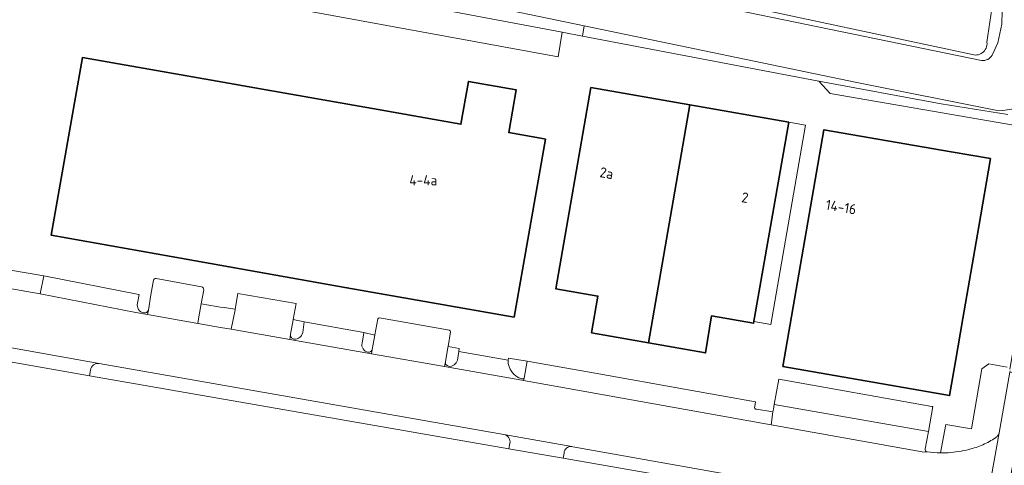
# Model space of a CAD drawing. Header units: metres. Extents: x 149984 to 156489, y 469398 to 478068.
# Tile 167 of 256: x 153330 to 153461, y 471519 to 471578. Entities that reach past the tile are written whole.
import ezdxf
from ezdxf.enums import TextEntityAlignment as Align

# ---------------------------------------------------------------- set-up
doc = ezdxf.new("R2010")
doc.units = ezdxf.units.M
doc.header["$LTSCALE"] = 0.75
for name, color, linetype, lineweight in [('B-WE-GR-BEPLANTING_CULTUUR_HEESTERS-GV', 252, 'Continuous', 18), ('B-WE-GR-GROENVOORZIENING-GV', 252, 'Continuous', 18), ('B-WE-OG-BEBOUWING-GV', 6, 'Continuous', 35), ('B-WE-OG-BEBOUWING-T18', 1, 'Continuous', 18), ('B-WE-OG-BEBOUWING_LUIFEL-GV', 6, 'Continuous', 18), ('B-WE-OG-TERREIN_ERF-GV', 252, 'Continuous', 18), ('B-WE-OG-TERREIN_OEVER-GV', 252, 'Continuous', 18), ('B-WE-OG-WATER_SLOOT-GV', 252, 'Continuous', 18), ('B-WE-OG-WEG-GV', 252, 'Continuous', 18), ('B-WE-VH-GESLOTENVERHARDING_ASFALT-GV', 252, 'Continuous', 18), ('B-WE-VH-OPENVERHARDING_BETONELEMENT-GV', 252, 'Continuous', 18), ('B-WE-VH-OPENVERHARDING_BETONSTRAATSTEEN-GV', 252, 'Continuous', 18), ('B-WE-VH-OPENVERHARDING_TEGEL-GV', 252, 'Continuous', 18)]:
    doc.layers.add(name, color=color, linetype=linetype, lineweight=lineweight)
doc.styles.add('NLCS-ISO-M750-T18', font='NLCS-ISO.ttf', dxfattribs={"height": 1.35})

msp = doc.modelspace()

# ---------------------------------------------------------------- linework, layer by layer
at = {"layer": 'B-WE-GR-BEPLANTING_CULTUUR_HEESTERS-GV', "flags": 128}
for points in [[(153395.291, 471533.412), (153395.251, 471533.128)], [(153397.369, 471530.755), (153397.769, 471532.994), (153395.291, 471533.412)], [(153339.823, 471531.821), (153339.684, 471531.06), (153395.353, 471521.36)], [(153394.688, 471523.256), (153394.68, 471523.257), (153340.976, 471532.702)], [(153461.502, 471532.195), (153459.084, 471532.647), (153458.128, 471531.968), (153456.776, 471524.01), (153453.341, 471524.607), (153452.675, 471520.828)], [(153460.444, 471523.478), (153461.866, 471531.541), (153461.898, 471531.725)], [(153395.353, 471521.36), (153395.485, 471522.083)], [(153402.683, 471520.804), (153402.56, 471520.104), (153436.002, 471514.277), (153436.248, 471515.878), (153403.835, 471521.631), (153403.729, 471521.656), (153403.705, 471521.66)]]:
    msp.add_lwpolyline(points, dxfattribs=at)
at = {"layer": 'B-WE-GR-BEPLANTING_CULTUUR_HEESTERS-GV'}
for points in [[(153395.251, 471533.128, 0.333183), (153397.082, 471530.628)], [(153340.976, 471532.702, 0.4051008), (153339.823, 471531.821)], [(153397.082, 471530.628, 0.380781), (153397.369, 471530.755)], [(153395.485, 471522.083, 0.4191351), (153394.688, 471523.256)], [(153458.295, 471521.907, 0.0486879), (153459.936, 471522.835)], [(153459.936, 471522.835, 0.0997577), (153460.228, 471523.074)], [(153460.228, 471523.074, 0.0996418), (153460.444, 471523.478)], [(153403.705, 471521.66, 0.4441026), (153402.683, 471520.804)], [(153453.664, 471520.847, 0.0514377), (153456.422, 471521.291)], [(153456.422, 471521.291, 0.0492367), (153458.295, 471521.907)], [(153452.675, 471520.828, 0.0192237), (153453.664, 471520.847)]]:
    msp.add_lwpolyline(points, format="xyb", dxfattribs=at)
at = {"layer": 'B-WE-GR-GROENVOORZIENING-GV', "flags": 128}
msp.add_lwpolyline([(153329.1, 471586.6), (153334.15, 471585.78), (153401.9, 471573.38), (153402.415, 471576.64), (153375.317, 471581.776), (153344.396, 471588.421), (153314.911, 471594.427), (153291.264, 471599.666), (153271.492, 471603.718), (153246.627, 471608.83), (153246.045, 471604.178), (153290.18, 471594.937)], close=True, dxfattribs=at)
msp.add_lwpolyline([(153461.609, 471565.714), (153452.753, 471567.12), (153436.506, 471570.15), (153437.999, 471568.497), (153463.88, 471564.021)], dxfattribs=at)
at = {"layer": 'B-WE-OG-BEBOUWING-GV', "flags": 128}
for points in [[(153396.06, 471538.83), (153400.21, 471562.46), (153400.026, 471562.492), (153395.342, 471563.318), (153396.341, 471568.988), (153389.996, 471570.105), (153388.997, 471564.434), (153378.008, 471566.369), (153362.38, 471569.12), (153356.637, 471570.128), (153338.73, 471573.27), (153334.57, 471549.712), (153352.493, 471546.519), (153358.21, 471545.5), (153373.862, 471542.742)], [(153413.908, 471535.421), (153419.389, 471566.979), (153406.25, 471569.279), (153401.581, 471542.604), (153407.176, 471541.625), (153406.323, 471536.749)], [(153419.389, 471566.979), (153413.908, 471535.421), (153421.462, 471534.099), (153422.25, 471539.007), (153427.845, 471538.027), (153432.511, 471564.682)], [(153454.68, 471533.228), (153455.622, 471538.669), (153457.731, 471550.861), (153459.29, 471559.87), (153454.084, 471560.771), (153437.17, 471563.7), (153431.74, 471532.3), (153453.85, 471528.43)]]:
    msp.add_lwpolyline(points, close=True, dxfattribs=at)
at = {"layer": 'B-WE-OG-BEBOUWING_LUIFEL-GV', "flags": 128}
msp.add_lwpolyline([(153432.511, 471564.682), (153427.887, 471538.265), (153430.115, 471537.875), (153434.739, 471564.292)], close=True, dxfattribs=at)
at = {"layer": 'B-WE-OG-TERREIN_ERF-GV', "flags": 128}
for points in [[(153461.865, 471531.935), (153465.831, 471554.893), (153467.341, 471563.533), (153464.152, 471563.983), (153463.88, 471564.021), (153437.999, 471568.497), (153436.506, 471570.15), (153405.107, 471576.128), (153402.415, 471576.64), (153401.9, 471573.38), (153334.15, 471585.78), (153329.1, 471586.6)], [(153237.684, 471561.08), (153237.705, 471561.076), (153277.845, 471553.983), (153299.001, 471550.233), (153306.963, 471548.835), (153333.61, 471544.329), (153346.216, 471541.847), (153346.257, 471541.839), (153346.057, 471540.688)], [(153347.496, 471539.761), (153347.835, 471541.775), (153348.164, 471543.732)], [(153348.512, 471543.964), (153354.551, 471542.87)], [(153354.84, 471542.458), (153354.516, 471540.585), (153357.548, 471540.058), (153357.555, 471540.099), (153359.023, 471539.906), (153359.385, 471541.949), (153367.126, 471540.625), (153366.729, 471538.515), (153368.197, 471538.193), (153376.086, 471536.809), (153377.569, 471536.446), (153377.58, 471536.507), (153377.963, 471538.593)], [(153436.002, 471514.277), (153402.56, 471520.104), (153395.353, 471521.36), (153339.684, 471531.06), (153282.986, 471541.036)], [(153378.16, 471538.729), (153387.451, 471537.118)], [(153387.598, 471536.881), (153387.28, 471534.949), (153388.753, 471534.693), (153388.69, 471534.287), (153395.251, 471533.128), (153395.291, 471533.412), (153397.769, 471532.994), (153402.023, 471532.24), (153406.827, 471531.389), (153419.174, 471529.202), (153428.106, 471527.619), (153428.002, 471526.965)], [(153452.675, 471520.828), (153453.341, 471524.607), (153456.776, 471524.01), (153458.128, 471531.968), (153459.084, 471532.647), (153461.502, 471532.195)], [(153428.214, 471526.608), (153430.391, 471526.27), (153430.488, 471526.647), (153430.588, 471527.223), (153431.175, 471530.609), (153451.517, 471526.992), (153451.649, 471526.968), (153451.048, 471523.675), (153450.625, 471521.361)]]:
    msp.add_lwpolyline(points, dxfattribs=at)
for points in [[(153400.026, 471562.492), (153400.21, 471562.46), (153396.06, 471538.83), (153373.862, 471542.742), (153358.21, 471545.5), (153352.493, 471546.519), (153334.57, 471549.712), (153338.73, 471573.27), (153356.637, 471570.128), (153362.38, 471569.12), (153378.008, 471566.369), (153388.997, 471564.434), (153389.996, 471570.105), (153396.341, 471568.988), (153395.342, 471563.318)], [(153413.908, 471535.421), (153406.323, 471536.749), (153407.176, 471541.625), (153401.581, 471542.604), (153406.25, 471569.279), (153419.389, 471566.979), (153432.511, 471564.682), (153427.845, 471538.027), (153422.25, 471539.007), (153421.462, 471534.099)], [(153455.622, 471538.669), (153454.68, 471533.228), (153453.85, 471528.43), (153431.74, 471532.3), (153437.17, 471563.7), (153454.084, 471560.771), (153459.29, 471559.87), (153457.731, 471550.861)]]:
    msp.add_lwpolyline(points, close=True, dxfattribs=at)
at = {"layer": 'B-WE-OG-TERREIN_ERF-GV'}
for points in [[(153348.164, 471543.732, -0.3143256), (153348.512, 471543.964)], [(153354.551, 471542.87, -0.3864571), (153354.84, 471542.458)], [(153346.057, 471540.688, 0.4230325), (153346.881, 471539.384)], [(153346.881, 471539.384, 0.352829), (153347.496, 471539.761)], [(153377.963, 471538.593, -0.3453102), (153378.16, 471538.729)], [(153387.451, 471537.118, -0.3850199), (153387.598, 471536.881)], [(153428.002, 471526.965, 0.5712529), (153428.214, 471526.608)], [(153450.625, 471521.361, 0.5249021), (153450.894, 471520.977)], [(153450.894, 471520.977, 0.0331304), (153452.675, 471520.828)]]:
    msp.add_lwpolyline(points, format="xyb", dxfattribs=at)
at = {"layer": 'B-WE-OG-TERREIN_OEVER-GV', "flags": 128}
for points in [[(153493.175, 471686.008), (153491.682, 471683.59), (153487.973, 471676.757), (153484.563, 471669.354), (153481.726, 471661.443), (153479.722, 471654.62), (153478.334, 471649.058), (153476.556, 471638.677), (153474.06, 471624.338), (153469.148, 471597.042), (153464.969, 471573.295), (153463.885, 471567.382), (153463.774, 471567.144), (153462.384, 471566.461), (153460.92, 471566.259), (153459.96, 471566.277), (153441.54, 471569.98), (153405.346, 471577.488), (153405.107, 471576.128), (153436.506, 471570.15), (153452.753, 471567.12), (153461.609, 471565.714)], [(153475.066, 471661.9), (153471.334, 471663.834), (153469.123, 471664.47), (153468.92, 471664.028), (153475.461, 471661.092), (153474.63, 471658.416), (153474.001, 471656.214), (153472.692, 471650.472), (153471.84, 471646.585), (153465.14, 471607.251), (153460.785, 471589.417), (153460.161, 471588.065), (153459.451, 471579.751), (153458.82, 471575.296)], [(153459.521, 471573.596), (153460.258, 471575.22), (153460.777, 471577.696), (153460.826, 471579.466), (153461.197, 471583.094), (153463.348, 471593.701), (153467.235, 471615.891), (153470.686, 471634.274), (153472.416, 471645.873), (153474.423, 471656.05), (153474.988, 471658.194), (153475.811, 471660.176)], [(153047.434, 471656.849), (153047.23, 471655.32), (153047.29, 471655.02), (153047.559, 471654.659), (153047.779, 471654.469), (153048.08, 471654.27), (153048.5, 471654.07), (153049.36, 471654.07), (153052.51, 471654.14), (153052.8, 471654.27), (153053.07, 471654.46), (153053.62, 471654.79), (153054.03, 471654.99), (153055.54, 471654.82), (153065.62, 471652.87), (153101.42, 471645.36), (153275.27, 471610.15), (153324.54, 471600.24), (153371.39, 471590.74), (153458.111, 471572.881)], [(153456.693, 471573.722), (153423.436, 471580.812), (153403.131, 471584.796), (153374.118, 471590.879), (153334.053, 471598.883), (153297.244, 471606.35)]]:
    msp.add_lwpolyline(points, dxfattribs=at)
msp.add_lwpolyline([(153246.627, 471608.83), (153271.492, 471603.718), (153291.264, 471599.666), (153314.911, 471594.427), (153344.396, 471588.421), (153375.317, 471581.776), (153402.415, 471576.64), (153405.107, 471576.128), (153405.346, 471577.488), (153389.57, 471580.76), (153368.79, 471584.34), (153365.96, 471585.24), (153361.87, 471586.18), (153329.32, 471592.95), (153246.737, 471609.382)], close=True, dxfattribs=at)
at = {"layer": 'B-WE-OG-TERREIN_OEVER-GV'}
for points in [[(153458.82, 471575.296, -0.5665117), (153456.693, 471573.722)], [(153458.111, 471572.881, 0.2958856), (153459.521, 471573.596)]]:
    msp.add_lwpolyline(points, format="xyb", dxfattribs=at)
at = {"layer": 'B-WE-OG-WATER_SLOOT-GV', "flags": 128}
for points in [[(153329.32, 471592.95), (153361.87, 471586.18), (153365.96, 471585.24), (153368.79, 471584.34), (153389.57, 471580.76), (153405.346, 471577.488), (153441.54, 471569.98), (153459.96, 471566.277), (153460.92, 471566.259), (153462.384, 471566.461), (153463.774, 471567.144), (153463.885, 471567.382), (153464.969, 471573.295), (153469.148, 471597.042), (153474.06, 471624.338), (153476.556, 471638.677), (153478.334, 471649.058), (153479.722, 471654.62), (153481.726, 471661.443), (153484.563, 471669.354), (153487.973, 471676.757), (153491.682, 471683.59), (153493.175, 471686.008)], [(153475.811, 471660.176), (153474.988, 471658.194), (153474.423, 471656.05), (153472.416, 471645.873), (153470.686, 471634.274), (153467.235, 471615.891), (153463.348, 471593.701), (153461.197, 471583.094), (153460.826, 471579.466), (153460.777, 471577.696), (153460.258, 471575.22), (153459.521, 471573.596)], [(153458.111, 471572.881), (153371.39, 471590.74), (153324.54, 471600.24), (153275.27, 471610.15), (153101.42, 471645.36), (153065.62, 471652.87)]]:
    msp.add_lwpolyline(points, dxfattribs=at)
at = {"layer": 'B-WE-OG-WATER_SLOOT-GV'}
msp.add_lwpolyline([(153459.521, 471573.596, -0.2958856), (153458.111, 471572.881)], format="xyb", dxfattribs=at)
at = {"layer": 'B-WE-OG-WEG-GV', "flags": 128}
for points in [[(153297.244, 471606.35), (153334.053, 471598.883), (153374.118, 471590.879), (153403.131, 471584.796), (153423.436, 471580.812), (153456.693, 471573.722)], [(153458.82, 471575.296), (153459.451, 471579.751), (153460.161, 471588.065)]]:
    msp.add_lwpolyline(points, dxfattribs=at)
at = {"layer": 'B-WE-OG-WEG-GV'}
msp.add_lwpolyline([(153456.693, 471573.722, 0.5665117), (153458.82, 471575.296)], format="xyb", dxfattribs=at)
at = {"layer": 'B-WE-VH-GESLOTENVERHARDING_ASFALT-GV', "flags": 128}
for points in [[(153450.894, 471520.977), (153450.474, 471520.934), (153449.001, 471521.196), (153430.172, 471524.549), (153397.311, 471530.433), (153397.093, 471530.472), (153386.812, 471532.27), (153377.109, 471533.967), (153366.256, 471535.865), (153358.503, 471537.221), (153357.067, 471537.472), (153354.306, 471537.955), (153354.067, 471537.998), (153347.399, 471539.185), (153345.838, 471539.463), (153333.144, 471541.924), (153306.579, 471546.548)], [(153276.132, 471544.287), (153340.976, 471532.702), (153394.68, 471523.257), (153394.688, 471523.256), (153403.705, 471521.66), (153403.729, 471521.656), (153403.835, 471521.631), (153436.248, 471515.878), (153444.228, 471514.462), (153446.326, 471514.103), (153447.667, 471513.874), (153448.521, 471513.728), (153449.017, 471514.124), (153450.194, 471513.981)], [(153457.785, 471508.699), (153460.444, 471523.478)]]:
    msp.add_lwpolyline(points, dxfattribs=at)
msp.add_lwpolyline([(153458.906, 471500.235), (153464.344, 471531.134), (153461.866, 471531.541), (153460.444, 471523.478), (153457.785, 471508.699), (153457.15, 471505.084), (153456.367, 471500.623)], close=True, dxfattribs=at)
at = {"layer": 'B-WE-VH-GESLOTENVERHARDING_ASFALT-GV'}
for points in [[(153459.936, 471522.835, -0.0486879), (153458.295, 471521.907)], [(153460.228, 471523.074, -0.0997577), (153459.936, 471522.835)], [(153460.444, 471523.478, -0.0996418), (153460.228, 471523.074)], [(153456.422, 471521.291, -0.0514377), (153453.664, 471520.847)], [(153458.295, 471521.907, -0.0492367), (153456.422, 471521.291)], [(153452.675, 471520.828, -0.0331304), (153450.894, 471520.977)], [(153453.664, 471520.847, -0.0192237), (153452.675, 471520.828)]]:
    msp.add_lwpolyline(points, format="xyb", dxfattribs=at)
at = {"layer": 'B-WE-VH-OPENVERHARDING_BETONELEMENT-GV', "flags": 128}
for points in [[(153272.886, 471544.857), (153272.537, 471542.866), (153275.784, 471542.297), (153282.986, 471541.036), (153339.684, 471531.06), (153339.823, 471531.821)], [(153340.976, 471532.702), (153276.132, 471544.287), (153272.886, 471544.857)]]:
    msp.add_lwpolyline(points, dxfattribs=at)
at = {"layer": 'B-WE-VH-OPENVERHARDING_BETONELEMENT-GV'}
msp.add_lwpolyline([(153339.823, 471531.821, -0.4051008), (153340.976, 471532.702)], format="xyb", dxfattribs=at)
at = {"layer": 'B-WE-VH-OPENVERHARDING_BETONSTRAATSTEEN-GV', "flags": 128}
for points in [[(153333.144, 471541.924), (153333.61, 471544.329), (153306.963, 471548.835), (153306.579, 471546.548)], [(153366.72, 471538.464), (153366.729, 471538.515), (153367.126, 471540.625), (153359.385, 471541.949), (153359.023, 471539.906), (153359.003, 471539.805), (153358.503, 471537.221), (153366.256, 471535.865), (153366.38, 471536.561), (153366.381, 471536.567)], [(153354.306, 471537.955), (153357.067, 471537.472), (153358.503, 471537.221), (153359.003, 471539.805), (153359.023, 471539.906), (153357.555, 471540.099), (153357.548, 471540.058), (153354.516, 471540.585), (153354.17, 471538.59), (153354.067, 471537.998)]]:
    msp.add_lwpolyline(points, close=True, dxfattribs=at)
for points in [[(153346.057, 471540.688), (153346.257, 471541.839), (153346.216, 471541.847), (153333.61, 471544.329), (153333.144, 471541.924)], [(153348.164, 471543.732), (153347.835, 471541.775), (153347.496, 471539.761)], [(153354.551, 471542.87), (153348.512, 471543.964)], [(153347.496, 471539.761), (153347.399, 471539.185), (153354.067, 471537.998), (153354.17, 471538.59), (153354.516, 471540.585), (153354.84, 471542.458)], [(153333.144, 471541.924), (153345.838, 471539.463), (153347.399, 471539.185), (153347.496, 471539.761)], [(153366.729, 471538.515), (153366.72, 471538.464), (153366.381, 471536.567), (153366.38, 471536.561)], [(153367.995, 471536.775), (153368.197, 471538.193), (153366.729, 471538.515)], [(153375.861, 471535.39), (153376.08, 471536.772), (153376.086, 471536.809), (153368.197, 471538.193), (153367.995, 471536.775)], [(153377.963, 471538.593), (153377.58, 471536.507), (153377.569, 471536.446)], [(153387.451, 471537.118), (153378.16, 471538.729)], [(153377.569, 471536.446), (153377.213, 471534.527), (153377.109, 471533.967), (153386.812, 471532.27), (153386.926, 471532.926), (153387.254, 471534.798), (153387.28, 471534.949), (153387.598, 471536.881)], [(153366.38, 471536.561), (153366.256, 471535.865), (153377.109, 471533.967), (153377.213, 471534.527)], [(153377.213, 471534.527), (153377.569, 471536.446), (153376.086, 471536.809), (153376.08, 471536.772), (153375.861, 471535.39)], [(153388.512, 471533.133), (153388.69, 471534.287), (153388.753, 471534.693), (153387.28, 471534.949), (153387.254, 471534.798), (153386.926, 471532.926)], [(153395.251, 471533.128), (153388.69, 471534.287), (153388.512, 471533.133)], [(153386.926, 471532.926), (153386.812, 471532.27), (153397.093, 471530.472), (153397.311, 471530.433), (153397.369, 471530.755)], [(153428.002, 471526.965), (153428.106, 471527.619), (153419.174, 471529.202), (153406.827, 471531.389), (153402.023, 471532.24), (153397.769, 471532.994), (153397.369, 471530.755)], [(153397.369, 471530.755), (153397.311, 471530.433), (153430.172, 471524.549), (153430.391, 471526.27), (153428.214, 471526.608)], [(153450.625, 471521.361), (153451.048, 471523.675), (153430.588, 471527.223), (153430.488, 471526.647), (153430.391, 471526.27), (153430.172, 471524.549), (153449.001, 471521.196), (153450.474, 471520.934), (153450.894, 471520.977)], [(153403.705, 471521.66), (153394.688, 471523.256)], [(153395.485, 471522.083), (153395.353, 471521.36), (153402.56, 471520.104), (153402.683, 471520.804)]]:
    msp.add_lwpolyline(points, dxfattribs=at)
at = {"layer": 'B-WE-VH-OPENVERHARDING_BETONSTRAATSTEEN-GV'}
for points in [[(153348.512, 471543.964, 0.3143256), (153348.164, 471543.732)], [(153354.84, 471542.458, 0.3864571), (153354.551, 471542.87)], [(153346.881, 471539.384, -0.4230325), (153346.057, 471540.688)], [(153347.496, 471539.761, -0.352829), (153346.881, 471539.384)], [(153378.16, 471538.729, 0.3453102), (153377.963, 471538.593)], [(153387.598, 471536.881, 0.3850199), (153387.451, 471537.118)], [(153366.38, 471536.561, 0.419623), (153366.841, 471535.919)], [(153366.841, 471535.919, -0.419623), (153366.38, 471536.561)], [(153366.841, 471535.919, 0.3730483), (153367.995, 471536.775)], [(153367.995, 471536.775, -0.3730483), (153366.841, 471535.919)], [(153375.861, 471535.39, 0.446776), (153376.679, 471534.191)], [(153376.679, 471534.191, -0.446776), (153375.861, 471535.39)], [(153376.679, 471534.191, 0.3773484), (153377.213, 471534.527)], [(153377.213, 471534.527, -0.3773484), (153376.679, 471534.191)], [(153386.926, 471532.926, 0.395906), (153387.328, 471532.315)], [(153387.328, 471532.315, -0.395906), (153386.926, 471532.926)], [(153387.328, 471532.315, 0.3885909), (153388.512, 471533.133)], [(153388.512, 471533.133, -0.3885909), (153387.328, 471532.315)], [(153397.082, 471530.628, -0.333183), (153395.251, 471533.128)], [(153397.369, 471530.755, -0.380781), (153397.082, 471530.628)], [(153428.214, 471526.608, -0.5712529), (153428.002, 471526.965)], [(153394.688, 471523.256, -0.4191351), (153395.485, 471522.083)], [(153402.683, 471520.804, -0.4441026), (153403.705, 471521.66)], [(153450.894, 471520.977, -0.5249021), (153450.625, 471521.361)]]:
    msp.add_lwpolyline(points, format="xyb", dxfattribs=at)
at = {"layer": 'B-WE-VH-OPENVERHARDING_TEGEL-GV', "flags": 128}
msp.add_lwpolyline([(153430.588, 471527.223), (153451.048, 471523.675), (153451.649, 471526.968), (153451.517, 471526.992), (153431.175, 471530.609)], close=True, dxfattribs=at)

# ---------------------------------------------------------------- texts
at = {"layer": 'B-WE-OG-BEBOUWING-T18', "style": 'NLCS-ISO-M750-T18'}
msp.add_text('4-4a', height=1.35, dxfattribs=at).set_placement((153384, 471557), align=Align.MIDDLE)
for s, rotation, p in [('2a', 350.1, (153408.327, 471557.943)), ('2', 350.1, (153426.703, 471554.702)), ('14-16', 350.3, (153439.455, 471553.44))]:
    msp.add_text(s, height=1.35, rotation=rotation, dxfattribs=at).set_placement(p, align=Align.MIDDLE)

doc.saveas('drawing.dxf')
